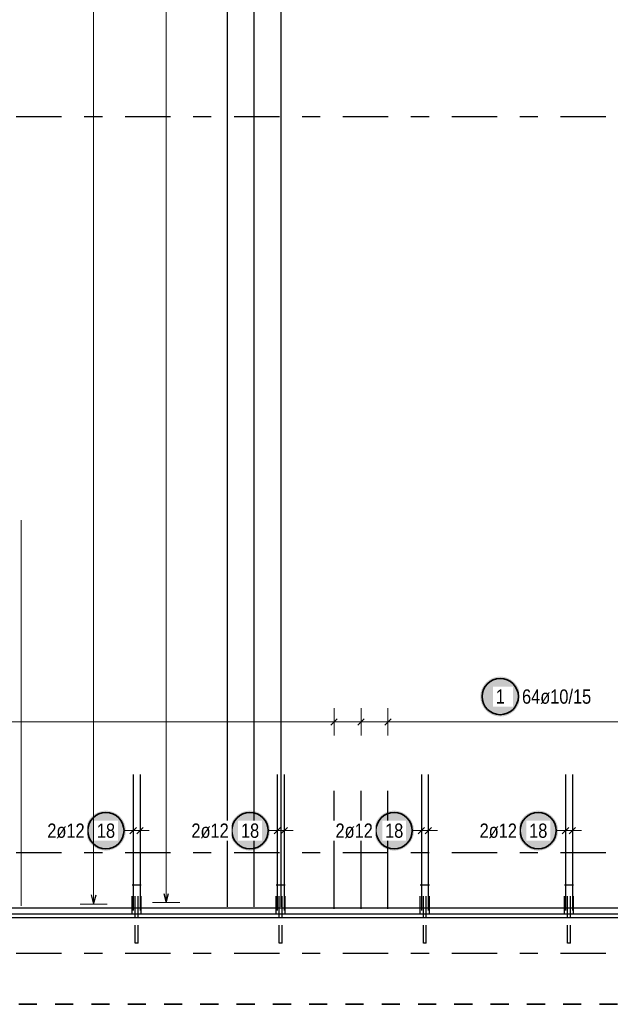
# Model space of a CAD drawing. Header units: millimetres. Extents: x -48 to 49.2, y -6.2 to 26.4.
# Tile 4 of 53: x 4 to 7.2, y 1 to 6.5. Entities that reach past the tile are written whole.
import ezdxf

# ---------------------------------------------------------------- set-up
doc = ezdxf.new("R2010")
doc.units = ezdxf.units.MM
doc.linetypes.add('DASHDOTX2', pattern=[2, 1, -0.5, 0, -0.5])
doc.linetypes.add('HIDDEN', pattern=[0.375, 0.25, -0.125])
doc.layers.add('Achsen', color=7, linetype='Continuous', lineweight=20)
doc.layers.add('Schraffuren', color=7, linetype='Continuous', lineweight=20)
doc.styles.add('Arial Narrow', font='ARIALN.TTF')

msp = doc.modelspace()

# ---------------------------------------------------------------- hatches: boundary and pattern name
at = {"layer": 'Schraffuren', "lineweight": 25, "true_color": 0xffffff}
for points in [[(6.725971, 2.739686), (6.725904, 2.743525), (6.725703, 2.747359), (6.725368, 2.751184), (6.7249, 2.754995), (6.7243, 2.758787), (6.723567, 2.762556), (6.722703, 2.766297), (6.72171, 2.770006), (6.720587, 2.773677), (6.719337, 2.777308), (6.717961, 2.780892), (6.716461, 2.784427), (6.714838, 2.787906), (6.713095, 2.791327), (6.711234, 2.794686), (6.709256, 2.797977), (6.707165, 2.801197), (6.704963, 2.804342), (6.702652, 2.807408), (6.700236, 2.810392), (6.697717, 2.81329), (6.695098, 2.816098), (6.692383, 2.818813), (6.689575, 2.821432), (6.686677, 2.82395), (6.683694, 2.826367), (6.680627, 2.828677), (6.677482, 2.83088), (6.674262, 2.832971), (6.670971, 2.834948), (6.667613, 2.83681), (6.664192, 2.838553), (6.660712, 2.840176), (6.657178, 2.841676), (6.653593, 2.843052), (6.649963, 2.844302), (6.646291, 2.845424), (6.642582, 2.846418), (6.638841, 2.847282), (6.635072, 2.848014), (6.63128, 2.848615), (6.627469, 2.849083), (6.623644, 2.849418), (6.61981, 2.849619), (6.615971, 2.849686), (6.612132, 2.849619), (6.608298, 2.849418), (6.604473, 2.849083), (6.600662, 2.848615), (6.596869, 2.848014), (6.5931, 2.847282), (6.589359, 2.846418), (6.585651, 2.845424), (6.581979, 2.844302), (6.578349, 2.843052), (6.574764, 2.841676), (6.57123, 2.840176), (6.56775, 2.838553), (6.564329, 2.83681), (6.560971, 2.834948), (6.55768, 2.832971), (6.55446, 2.83088), (6.551314, 2.828677), (6.548248, 2.826367), (6.545264, 2.82395), (6.542366, 2.821432), (6.539558, 2.818813), (6.536843, 2.816098), (6.534225, 2.81329), (6.531706, 2.810392), (6.52929, 2.807408), (6.526979, 2.804342), (6.524777, 2.801197), (6.522685, 2.797977), (6.520708, 2.794686), (6.518847, 2.791327), (6.517103, 2.787906), (6.515481, 2.784427), (6.513981, 2.780892), (6.512605, 2.777308), (6.511355, 2.773677), (6.510232, 2.770006), (6.509238, 2.766297), (6.508375, 2.762556), (6.507642, 2.758787), (6.507041, 2.754995), (6.506573, 2.751184), (6.506239, 2.747359), (6.506038, 2.743525), (6.505971, 2.739686), (6.506038, 2.735847), (6.506239, 2.732012), (6.506573, 2.728187), (6.507041, 2.724377), (6.507642, 2.720584), (6.508375, 2.716815), (6.509238, 2.713074), (6.510232, 2.709365), (6.511355, 2.705694), (6.512605, 2.702063), (6.513981, 2.698479), (6.515481, 2.694945), (6.517103, 2.691465), (6.518847, 2.688044), (6.520708, 2.684686), (6.522685, 2.681394), (6.524777, 2.678174), (6.526979, 2.675029), (6.52929, 2.671963), (6.531706, 2.668979), (6.534225, 2.666081), (6.536843, 2.663273), (6.539558, 2.660558), (6.542366, 2.65794), (6.545264, 2.655421), (6.548248, 2.653004), (6.551314, 2.650694), (6.55446, 2.648491), (6.55768, 2.6464), (6.560971, 2.644423), (6.564329, 2.642561), (6.56775, 2.640818), (6.57123, 2.639196), (6.574764, 2.637695), (6.578349, 2.636319), (6.581979, 2.635069), (6.585651, 2.633947), (6.589359, 2.632953), (6.5931, 2.632089), (6.596869, 2.631357), (6.600662, 2.630756), (6.604473, 2.630288), (6.608298, 2.629954), (6.612132, 2.629753), (6.615971, 2.629686), (6.61981, 2.629753), (6.623644, 2.629954), (6.627469, 2.630288), (6.63128, 2.630756), (6.635072, 2.631357), (6.638841, 2.632089), (6.642582, 2.632953), (6.646291, 2.633947), (6.649963, 2.635069), (6.653593, 2.636319), (6.657178, 2.637695), (6.660712, 2.639196), (6.664192, 2.640818), (6.667613, 2.642561), (6.670971, 2.644423), (6.674262, 2.6464), (6.677482, 2.648491), (6.680627, 2.650694), (6.683694, 2.653004), (6.686677, 2.655421), (6.689575, 2.65794), (6.692383, 2.660558), (6.695098, 2.663273), (6.697717, 2.666081), (6.700236, 2.668979), (6.702652, 2.671963), (6.704963, 2.675029), (6.707165, 2.678174), (6.709256, 2.681394), (6.711234, 2.684686), (6.713095, 2.688044), (6.714838, 2.691465), (6.716461, 2.694945), (6.717961, 2.698479), (6.719337, 2.702063), (6.720587, 2.705694), (6.72171, 2.709365), (6.722703, 2.713074), (6.723567, 2.716815), (6.7243, 2.720584), (6.7249, 2.724377), (6.725368, 2.728187), (6.725703, 2.732012)], [(4.552408, 2), (4.552341, 2.003839), (4.55214, 2.007673), (4.551806, 2.011498), (4.551338, 2.015309), (4.550737, 2.019101), (4.550005, 2.02287), (4.549141, 2.026611), (4.548147, 2.03032), (4.547025, 2.033992), (4.545775, 2.037622), (4.544399, 2.041207), (4.542898, 2.044741), (4.541276, 2.048221), (4.539533, 2.051642), (4.537671, 2.055), (4.535694, 2.058291), (4.533603, 2.061511), (4.5314, 2.064656), (4.52909, 2.067723), (4.526673, 2.070707), (4.524154, 2.073604), (4.521536, 2.076412), (4.518821, 2.079127), (4.516013, 2.081746), (4.513115, 2.084265), (4.510131, 2.086681), (4.507065, 2.088992), (4.50392, 2.091194), (4.5007, 2.093285), (4.497408, 2.095263), (4.49405, 2.097124), (4.490629, 2.098867), (4.487149, 2.10049), (4.483615, 2.10199), (4.480031, 2.103366), (4.4764, 2.104616), (4.472728, 2.105739), (4.46902, 2.106733), (4.465279, 2.107596), (4.46151, 2.108329), (4.457717, 2.108929), (4.453907, 2.109397), (4.450082, 2.109732), (4.446247, 2.109933), (4.442408, 2.11), (4.438569, 2.109933), (4.434735, 2.109732), (4.43091, 2.109397), (4.427099, 2.108929), (4.423307, 2.108329), (4.419538, 2.107596), (4.415797, 2.106733), (4.412088, 2.105739), (4.408417, 2.104616), (4.404786, 2.103366), (4.401202, 2.10199), (4.397667, 2.10049), (4.394188, 2.098867), (4.390767, 2.097124), (4.387408, 2.095263), (4.384117, 2.093285), (4.380897, 2.091194), (4.377752, 2.088992), (4.374686, 2.086681), (4.371702, 2.084265), (4.368804, 2.081746), (4.365996, 2.079127), (4.363281, 2.076412), (4.360662, 2.073604), (4.358143, 2.070707), (4.355727, 2.067723), (4.353417, 2.064656), (4.351214, 2.061511), (4.349123, 2.058291), (4.347146, 2.055), (4.345284, 2.051642), (4.343541, 2.048221), (4.341918, 2.044741), (4.340418, 2.041207), (4.339042, 2.037622), (4.337792, 2.033992), (4.33667, 2.03032), (4.335676, 2.026611), (4.334812, 2.02287), (4.33408, 2.019101), (4.333479, 2.015309), (4.333011, 2.011498), (4.332676, 2.007673), (4.332475, 2.003839), (4.332408, 2), (4.332475, 1.996161), (4.332676, 1.992327), (4.333011, 1.988502), (4.333479, 1.984691), (4.33408, 1.980899), (4.334812, 1.97713), (4.335676, 1.973389), (4.33667, 1.96968), (4.337792, 1.966008), (4.339042, 1.962378), (4.340418, 1.958793), (4.341918, 1.955259), (4.343541, 1.951779), (4.345284, 1.948358), (4.347146, 1.945), (4.349123, 1.941709), (4.351214, 1.938489), (4.353417, 1.935344), (4.355727, 1.932277), (4.358143, 1.929293), (4.360662, 1.926396), (4.363281, 1.923588), (4.365996, 1.920873), (4.368804, 1.918254), (4.371702, 1.915735), (4.374686, 1.913319), (4.377752, 1.911008), (4.380897, 1.908806), (4.384117, 1.906715), (4.387408, 1.904737), (4.390767, 1.902876), (4.394188, 1.901133), (4.397667, 1.89951), (4.401202, 1.89801), (4.404786, 1.896634), (4.408417, 1.895384), (4.412088, 1.894261), (4.415797, 1.893267), (4.419538, 1.892404), (4.423307, 1.891671), (4.427099, 1.891071), (4.43091, 1.890603), (4.434735, 1.890268), (4.438569, 1.890067), (4.442408, 1.89), (4.446247, 1.890067), (4.450082, 1.890268), (4.453907, 1.890603), (4.457717, 1.891071), (4.46151, 1.891671), (4.465279, 1.892404), (4.46902, 1.893267), (4.472728, 1.894261), (4.4764, 1.895384), (4.480031, 1.896634), (4.483615, 1.89801), (4.487149, 1.89951), (4.490629, 1.901133), (4.49405, 1.902876), (4.497408, 1.904737), (4.5007, 1.906715), (4.50392, 1.908806), (4.507065, 1.911008), (4.510131, 1.913319), (4.513115, 1.915735), (4.516013, 1.918254), (4.518821, 1.920873), (4.521536, 1.923588), (4.524154, 1.926396), (4.526673, 1.929293), (4.52909, 1.932277), (4.5314, 1.935344), (4.533603, 1.938489), (4.535694, 1.941709), (4.537671, 1.945), (4.539533, 1.948358), (4.541276, 1.951779), (4.542898, 1.955259), (4.544399, 1.958793), (4.545775, 1.962378), (4.547025, 1.966008), (4.548147, 1.96968), (4.549141, 1.973389), (4.550005, 1.97713), (4.550737, 1.980899), (4.551338, 1.984691), (4.551806, 1.988502), (4.55214, 1.992327)], [(5.346575, 2), (5.346508, 2.003839), (5.346307, 2.007673), (5.345972, 2.011498), (5.345505, 2.015309), (5.344904, 2.019101), (5.344171, 2.02287), (5.343308, 2.026611), (5.342314, 2.03032), (5.341191, 2.033992), (5.339941, 2.037622), (5.338565, 2.041207), (5.337065, 2.044741), (5.335442, 2.048221), (5.333699, 2.051642), (5.331838, 2.055), (5.32986, 2.058291), (5.327769, 2.061511), (5.325567, 2.064656), (5.323256, 2.067723), (5.32084, 2.070707), (5.318321, 2.073604), (5.315702, 2.076412), (5.312987, 2.079127), (5.310179, 2.081746), (5.307282, 2.084265), (5.304298, 2.086681), (5.301231, 2.088992), (5.298086, 2.091194), (5.294866, 2.093285), (5.291575, 2.095263), (5.288217, 2.097124), (5.284796, 2.098867), (5.281316, 2.10049), (5.277782, 2.10199), (5.274197, 2.103366), (5.270567, 2.104616), (5.266895, 2.105739), (5.263186, 2.106733), (5.259445, 2.107596), (5.255676, 2.108329), (5.251884, 2.108929), (5.248073, 2.109397), (5.244248, 2.109732), (5.240414, 2.109933), (5.236575, 2.11), (5.232736, 2.109933), (5.228902, 2.109732), (5.225077, 2.109397), (5.221266, 2.108929), (5.217474, 2.108329), (5.213705, 2.107596), (5.209964, 2.106733), (5.206255, 2.105739), (5.202583, 2.104616), (5.198953, 2.103366), (5.195368, 2.10199), (5.191834, 2.10049), (5.188354, 2.098867), (5.184933, 2.097124), (5.181575, 2.095263), (5.178284, 2.093285), (5.175064, 2.091194), (5.171919, 2.088992), (5.168852, 2.086681), (5.165868, 2.084265), (5.162971, 2.081746), (5.160163, 2.079127), (5.157448, 2.076412), (5.154829, 2.073604), (5.15231, 2.070707), (5.149894, 2.067723), (5.147583, 2.064656), (5.145381, 2.061511), (5.14329, 2.058291), (5.141312, 2.055), (5.139451, 2.051642), (5.137708, 2.048221), (5.136085, 2.044741), (5.134585, 2.041207), (5.133209, 2.037622), (5.131959, 2.033992), (5.130836, 2.03032), (5.129843, 2.026611), (5.128979, 2.02287), (5.128246, 2.019101), (5.127646, 2.015309), (5.127178, 2.011498), (5.126843, 2.007673), (5.126642, 2.003839), (5.126575, 2), (5.126642, 1.996161), (5.126843, 1.992327), (5.127178, 1.988502), (5.127646, 1.984691), (5.128246, 1.980899), (5.128979, 1.97713), (5.129843, 1.973389), (5.130836, 1.96968), (5.131959, 1.966008), (5.133209, 1.962378), (5.134585, 1.958793), (5.136085, 1.955259), (5.137708, 1.951779), (5.139451, 1.948358), (5.141312, 1.945), (5.14329, 1.941709), (5.145381, 1.938489), (5.147583, 1.935344), (5.149894, 1.932277), (5.15231, 1.929293), (5.154829, 1.926396), (5.157448, 1.923588), (5.160163, 1.920873), (5.162971, 1.918254), (5.165868, 1.915735), (5.168852, 1.913319), (5.171919, 1.911008), (5.175064, 1.908806), (5.178284, 1.906715), (5.181575, 1.904737), (5.184933, 1.902876), (5.188354, 1.901133), (5.191834, 1.89951), (5.195368, 1.89801), (5.198953, 1.896634), (5.202583, 1.895384), (5.206255, 1.894261), (5.209964, 1.893267), (5.213705, 1.892404), (5.217474, 1.891671), (5.221266, 1.891071), (5.225077, 1.890603), (5.228902, 1.890268), (5.232736, 1.890067), (5.236575, 1.89), (5.240414, 1.890067), (5.244248, 1.890268), (5.248073, 1.890603), (5.251884, 1.891071), (5.255676, 1.891671), (5.259445, 1.892404), (5.263186, 1.893267), (5.266895, 1.894261), (5.270567, 1.895384), (5.274197, 1.896634), (5.277782, 1.89801), (5.281316, 1.89951), (5.284796, 1.901133), (5.288217, 1.902876), (5.291575, 1.904737), (5.294866, 1.906715), (5.298086, 1.908806), (5.301231, 1.911008), (5.304298, 1.913319), (5.307282, 1.915735), (5.310179, 1.918254), (5.312987, 1.920873), (5.315702, 1.923588), (5.318321, 1.926396), (5.32084, 1.929293), (5.323256, 1.932277), (5.325567, 1.935344), (5.327769, 1.938489), (5.32986, 1.941709), (5.331838, 1.945), (5.333699, 1.948358), (5.335442, 1.951779), (5.337065, 1.955259), (5.338565, 1.958793), (5.339941, 1.962378), (5.341191, 1.966008), (5.342314, 1.96968), (5.343308, 1.973389), (5.344171, 1.97713), (5.344904, 1.980899), (5.345505, 1.984691), (5.345972, 1.988502), (5.346307, 1.992327)], [(6.140742, 2), (6.140675, 2.003839), (6.140474, 2.007673), (6.140139, 2.011498), (6.139671, 2.015309), (6.139071, 2.019101), (6.138338, 2.02287), (6.137474, 2.026611), (6.136481, 2.03032), (6.135358, 2.033992), (6.134108, 2.037622), (6.132732, 2.041207), (6.131232, 2.044741), (6.129609, 2.048221), (6.127866, 2.051642), (6.126005, 2.055), (6.124027, 2.058291), (6.121936, 2.061511), (6.119734, 2.064656), (6.117423, 2.067723), (6.115007, 2.070707), (6.112488, 2.073604), (6.109869, 2.076412), (6.107154, 2.079127), (6.104346, 2.081746), (6.101448, 2.084265), (6.098464, 2.086681), (6.095398, 2.088992), (6.092253, 2.091194), (6.089033, 2.093285), (6.085742, 2.095263), (6.082384, 2.097124), (6.078963, 2.098867), (6.075483, 2.10049), (6.071948, 2.10199), (6.068364, 2.103366), (6.064734, 2.104616), (6.061062, 2.105739), (6.057353, 2.106733), (6.053612, 2.107596), (6.049843, 2.108329), (6.046051, 2.108929), (6.04224, 2.109397), (6.038415, 2.109732), (6.034581, 2.109933), (6.030742, 2.11), (6.026903, 2.109933), (6.023069, 2.109732), (6.019244, 2.109397), (6.015433, 2.108929), (6.01164, 2.108329), (6.007871, 2.107596), (6.00413, 2.106733), (6.000422, 2.105739), (5.99675, 2.104616), (5.99312, 2.103366), (5.989535, 2.10199), (5.986001, 2.10049), (5.982521, 2.098867), (5.9791, 2.097124), (5.975742, 2.095263), (5.972451, 2.093285), (5.96923, 2.091194), (5.966085, 2.088992), (5.963019, 2.086681), (5.960035, 2.084265), (5.957137, 2.081746), (5.954329, 2.079127), (5.951614, 2.076412), (5.948996, 2.073604), (5.946477, 2.070707), (5.944061, 2.067723), (5.94175, 2.064656), (5.939548, 2.061511), (5.937456, 2.058291), (5.935479, 2.055), (5.933617, 2.051642), (5.931874, 2.048221), (5.930252, 2.044741), (5.928751, 2.041207), (5.927376, 2.037622), (5.926126, 2.033992), (5.925003, 2.03032), (5.924009, 2.026611), (5.923145, 2.02287), (5.922413, 2.019101), (5.921812, 2.015309), (5.921344, 2.011498), (5.92101, 2.007673), (5.920809, 2.003839), (5.920742, 2), (5.920809, 1.996161), (5.92101, 1.992327), (5.921344, 1.988502), (5.921812, 1.984691), (5.922413, 1.980899), (5.923145, 1.97713), (5.924009, 1.973389), (5.925003, 1.96968), (5.926126, 1.966008), (5.927376, 1.962378), (5.928751, 1.958793), (5.930252, 1.955259), (5.931874, 1.951779), (5.933617, 1.948358), (5.935479, 1.945), (5.937456, 1.941709), (5.939548, 1.938489), (5.94175, 1.935344), (5.944061, 1.932277), (5.946477, 1.929293), (5.948996, 1.926396), (5.951614, 1.923588), (5.954329, 1.920873), (5.957137, 1.918254), (5.960035, 1.915735), (5.963019, 1.913319), (5.966085, 1.911008), (5.96923, 1.908806), (5.972451, 1.906715), (5.975742, 1.904737), (5.9791, 1.902876), (5.982521, 1.901133), (5.986001, 1.89951), (5.989535, 1.89801), (5.99312, 1.896634), (5.99675, 1.895384), (6.000422, 1.894261), (6.00413, 1.893267), (6.007871, 1.892404), (6.01164, 1.891671), (6.015433, 1.891071), (6.019244, 1.890603), (6.023069, 1.890268), (6.026903, 1.890067), (6.030742, 1.89), (6.034581, 1.890067), (6.038415, 1.890268), (6.04224, 1.890603), (6.046051, 1.891071), (6.049843, 1.891671), (6.053612, 1.892404), (6.057353, 1.893267), (6.061062, 1.894261), (6.064734, 1.895384), (6.068364, 1.896634), (6.071948, 1.89801), (6.075483, 1.89951), (6.078963, 1.901133), (6.082384, 1.902876), (6.085742, 1.904737), (6.089033, 1.906715), (6.092253, 1.908806), (6.095398, 1.911008), (6.098464, 1.913319), (6.101448, 1.915735), (6.104346, 1.918254), (6.107154, 1.920873), (6.109869, 1.923588), (6.112488, 1.926396), (6.115007, 1.929293), (6.117423, 1.932277), (6.119734, 1.935344), (6.121936, 1.938489), (6.124027, 1.941709), (6.126005, 1.945), (6.127866, 1.948358), (6.129609, 1.951779), (6.131232, 1.955259), (6.132732, 1.958793), (6.134108, 1.962378), (6.135358, 1.966008), (6.136481, 1.96968), (6.137474, 1.973389), (6.138338, 1.97713), (6.139071, 1.980899), (6.139671, 1.984691), (6.140139, 1.988502), (6.140474, 1.992327)], [(6.934908, 2), (6.934841, 2.003839), (6.93464, 2.007673), (6.934306, 2.011498), (6.933838, 2.015309), (6.933237, 2.019101), (6.932505, 2.02287), (6.931641, 2.026611), (6.930647, 2.03032), (6.929525, 2.033992), (6.928275, 2.037622), (6.926899, 2.041207), (6.925398, 2.044741), (6.923776, 2.048221), (6.922033, 2.051642), (6.920171, 2.055), (6.918194, 2.058291), (6.916103, 2.061511), (6.9139, 2.064656), (6.91159, 2.067723), (6.909173, 2.070707), (6.906654, 2.073604), (6.904036, 2.076412), (6.901321, 2.079127), (6.898513, 2.081746), (6.895615, 2.084265), (6.892631, 2.086681), (6.889565, 2.088992), (6.88642, 2.091194), (6.8832, 2.093285), (6.879908, 2.095263), (6.87655, 2.097124), (6.873129, 2.098867), (6.869649, 2.10049), (6.866115, 2.10199), (6.862531, 2.103366), (6.8589, 2.104616), (6.855228, 2.105739), (6.85152, 2.106733), (6.847779, 2.107596), (6.84401, 2.108329), (6.840217, 2.108929), (6.836407, 2.109397), (6.832582, 2.109732), (6.828747, 2.109933), (6.824908, 2.11), (6.821069, 2.109933), (6.817235, 2.109732), (6.81341, 2.109397), (6.809599, 2.108929), (6.805807, 2.108329), (6.802038, 2.107596), (6.798297, 2.106733), (6.794588, 2.105739), (6.790917, 2.104616), (6.787286, 2.103366), (6.783702, 2.10199), (6.780167, 2.10049), (6.776688, 2.098867), (6.773267, 2.097124), (6.769908, 2.095263), (6.766617, 2.093285), (6.763397, 2.091194), (6.760252, 2.088992), (6.757186, 2.086681), (6.754202, 2.084265), (6.751304, 2.081746), (6.748496, 2.079127), (6.745781, 2.076412), (6.743162, 2.073604), (6.740643, 2.070707), (6.738227, 2.067723), (6.735917, 2.064656), (6.733714, 2.061511), (6.731623, 2.058291), (6.729646, 2.055), (6.727784, 2.051642), (6.726041, 2.048221), (6.724418, 2.044741), (6.722918, 2.041207), (6.721542, 2.037622), (6.720292, 2.033992), (6.71917, 2.03032), (6.718176, 2.026611), (6.717312, 2.02287), (6.71658, 2.019101), (6.715979, 2.015309), (6.715511, 2.011498), (6.715176, 2.007673), (6.714975, 2.003839), (6.714908, 2), (6.714975, 1.996161), (6.715176, 1.992327), (6.715511, 1.988502), (6.715979, 1.984691), (6.71658, 1.980899), (6.717312, 1.97713), (6.718176, 1.973389), (6.71917, 1.96968), (6.720292, 1.966008), (6.721542, 1.962378), (6.722918, 1.958793), (6.724418, 1.955259), (6.726041, 1.951779), (6.727784, 1.948358), (6.729646, 1.945), (6.731623, 1.941709), (6.733714, 1.938489), (6.735917, 1.935344), (6.738227, 1.932277), (6.740643, 1.929293), (6.743162, 1.926396), (6.745781, 1.923588), (6.748496, 1.920873), (6.751304, 1.918254), (6.754202, 1.915735), (6.757186, 1.913319), (6.760252, 1.911008), (6.763397, 1.908806), (6.766617, 1.906715), (6.769908, 1.904737), (6.773267, 1.902876), (6.776688, 1.901133), (6.780167, 1.89951), (6.783702, 1.89801), (6.787286, 1.896634), (6.790917, 1.895384), (6.794588, 1.894261), (6.798297, 1.893267), (6.802038, 1.892404), (6.805807, 1.891671), (6.809599, 1.891071), (6.81341, 1.890603), (6.817235, 1.890268), (6.821069, 1.890067), (6.824908, 1.89), (6.828747, 1.890067), (6.832582, 1.890268), (6.836407, 1.890603), (6.840217, 1.891071), (6.84401, 1.891671), (6.847779, 1.892404), (6.85152, 1.893267), (6.855228, 1.894261), (6.8589, 1.895384), (6.862531, 1.896634), (6.866115, 1.89801), (6.869649, 1.89951), (6.873129, 1.901133), (6.87655, 1.902876), (6.879908, 1.904737), (6.8832, 1.906715), (6.88642, 1.908806), (6.889565, 1.911008), (6.892631, 1.913319), (6.895615, 1.915735), (6.898513, 1.918254), (6.901321, 1.920873), (6.904036, 1.923588), (6.906654, 1.926396), (6.909173, 1.929293), (6.91159, 1.932277), (6.9139, 1.935344), (6.916103, 1.938489), (6.918194, 1.941709), (6.920171, 1.945), (6.922033, 1.948358), (6.923776, 1.951779), (6.925398, 1.955259), (6.926899, 1.958793), (6.928275, 1.962378), (6.929525, 1.966008), (6.930647, 1.96968), (6.931641, 1.973389), (6.932505, 1.97713), (6.933237, 1.980899), (6.933838, 1.984691), (6.934306, 1.988502), (6.93464, 1.992327)]]:
    msp.add_hatch(color=7, dxfattribs=at).paths.add_polyline_path(points)

# ---------------------------------------------------------------- linework, layer by layer
at = {"color": 3, "linetype": 'HIDDEN', "lineweight": 25, "ltscale": 0.25}
for p, q in [((4.588766, 1.699135), (4.586863, 1.699135)), ((4.586863, 1.539135), (4.586863, 1.699135)), ((4.594185, 1.699135), (4.588766, 1.699135)), ((4.602296, 1.699135), (4.594185, 1.699135)), ((4.611863, 1.699135), (4.602296, 1.699135)), ((4.603711, 1.539131), (4.603711, 1.699135)), ((4.62143, 1.699135), (4.611863, 1.699135)), ((4.619711, 1.539131), (4.619711, 1.699135)), ((4.62954, 1.699135), (4.62143, 1.699135)), ((4.63496, 1.699135), (4.62954, 1.699135)), ((4.636863, 1.699135), (4.63496, 1.699135)), ((4.636863, 1.539135), (4.636863, 1.699135)), ((5.382932, 1.699135), (5.381029, 1.699135)), ((5.381029, 1.539135), (5.381029, 1.699135)), ((5.388352, 1.699135), (5.382932, 1.699135)), ((5.396462, 1.699135), (5.388352, 1.699135)), ((5.406029, 1.699135), (5.396462, 1.699135)), ((5.397878, 1.539131), (5.397878, 1.699135)), ((5.415596, 1.699135), (5.406029, 1.699135)), ((5.413878, 1.539131), (5.413878, 1.699135)), ((5.423707, 1.699135), (5.415596, 1.699135)), ((5.429126, 1.699135), (5.423707, 1.699135)), ((5.431029, 1.699135), (5.429126, 1.699135)), ((5.431029, 1.539135), (5.431029, 1.699135)), ((6.177099, 1.699135), (6.175196, 1.699135)), ((6.175196, 1.539135), (6.175196, 1.699135)), ((6.182518, 1.699135), (6.177099, 1.699135)), ((6.190629, 1.699135), (6.182518, 1.699135)), ((6.200196, 1.699135), (6.190629, 1.699135)), ((6.192045, 1.539131), (6.192045, 1.699135)), ((6.209763, 1.699135), (6.200196, 1.699135)), ((6.208045, 1.539131), (6.208045, 1.699135)), ((6.217874, 1.699135), (6.209763, 1.699135)), ((6.223293, 1.699135), (6.217874, 1.699135)), ((6.225196, 1.699135), (6.223293, 1.699135)), ((6.225196, 1.539135), (6.225196, 1.699135)), ((6.971266, 1.699135), (6.969363, 1.699135)), ((6.969363, 1.539135), (6.969363, 1.699135)), ((6.976685, 1.699135), (6.971266, 1.699135)), ((6.984796, 1.699135), (6.976685, 1.699135)), ((6.994363, 1.699135), (6.984796, 1.699135)), ((6.986211, 1.539131), (6.986211, 1.699135)), ((7.00393, 1.699135), (6.994363, 1.699135)), ((7.002211, 1.539131), (7.002211, 1.699135)), ((7.01204, 1.699135), (7.00393, 1.699135)), ((7.01746, 1.699135), (7.01204, 1.699135)), ((7.019363, 1.699135), (7.01746, 1.699135)), ((7.019363, 1.539135), (7.019363, 1.699135)), ((4.603711, 1.379135), (4.603711, 1.519122)), ((4.619711, 1.379135), (4.619711, 1.519122)), ((5.397878, 1.379135), (5.397878, 1.519122)), ((5.413878, 1.379135), (5.413878, 1.519122)), ((6.192045, 1.379135), (6.192045, 1.519122)), ((6.208045, 1.379135), (6.208045, 1.519122)), ((6.986211, 1.379135), (6.986211, 1.519122)), ((7.002211, 1.379135), (7.002211, 1.519122)), ((4.60432, 1.379135), (4.603711, 1.379135)), ((4.606055, 1.379135), (4.60432, 1.379135)), ((4.60865, 1.379135), (4.606055, 1.379135)), ((4.611711, 1.379135), (4.60865, 1.379135)), ((4.614773, 1.379135), (4.611711, 1.379135)), ((4.617368, 1.379135), (4.614773, 1.379135)), ((4.619102, 1.379135), (4.617368, 1.379135)), ((4.619711, 1.379135), (4.619102, 1.379135)), ((5.398487, 1.379135), (5.397878, 1.379135)), ((5.400221, 1.379135), (5.398487, 1.379135)), ((5.402817, 1.379135), (5.400221, 1.379135)), ((5.405878, 1.379135), (5.402817, 1.379135)), ((5.40894, 1.379135), (5.405878, 1.379135)), ((5.411535, 1.379135), (5.40894, 1.379135)), ((5.413269, 1.379135), (5.411535, 1.379135)), ((5.413878, 1.379135), (5.413269, 1.379135)), ((6.192654, 1.379135), (6.192045, 1.379135)), ((6.194388, 1.379135), (6.192654, 1.379135)), ((6.196983, 1.379135), (6.194388, 1.379135)), ((6.200045, 1.379135), (6.196983, 1.379135)), ((6.203106, 1.379135), (6.200045, 1.379135)), ((6.205702, 1.379135), (6.203106, 1.379135)), ((6.207436, 1.379135), (6.205702, 1.379135)), ((6.208045, 1.379135), (6.207436, 1.379135)), ((6.98682, 1.379135), (6.986211, 1.379135)), ((6.988555, 1.379135), (6.98682, 1.379135)), ((6.99115, 1.379135), (6.988555, 1.379135)), ((6.994211, 1.379135), (6.99115, 1.379135)), ((6.997273, 1.379135), (6.994211, 1.379135)), ((6.999868, 1.379135), (6.997273, 1.379135)), ((7.001602, 1.379135), (6.999868, 1.379135)), ((7.002211, 1.379135), (7.001602, 1.379135))]:
    msp.add_line(p, q, dxfattribs=at)
at = {"color": 3, "linetype": 'Continuous', "lineweight": 25}
for p, q in [((12.028771, 1.539131), (2.828379, 1.539131)), ((4.603711, 1.519122), (4.603711, 1.539131)), ((4.619711, 1.519122), (4.619711, 1.539131)), ((5.397878, 1.519122), (5.397878, 1.539131)), ((5.413878, 1.519122), (5.413878, 1.539131)), ((6.192045, 1.519122), (6.192045, 1.539131)), ((6.208045, 1.519122), (6.208045, 1.539131)), ((6.986211, 1.519122), (6.986211, 1.539131)), ((7.002211, 1.519122), (7.002211, 1.539131)), ((13.737759, 1.519122), (2.828379, 1.519122))]:
    msp.add_line(p, q, dxfattribs=at)
at = {"color": 2, "linetype": 'HIDDEN', "lineweight": 35, "ltscale": 0.25}
msp.add_line((13.862759, 1.042068), (2.703379, 1.042068), dxfattribs=at)
at = {"layer": 'Achsen', "color": 3, "linetype": 'DASHDOTX2', "lineweight": 25, "ltscale": 0.25}
for p, q in [((1.548578, 5.939131), (14.028942, 5.939131)), ((1.548578, 1.879131), (14.028942, 1.879131)), ((1.548578, 1.324131), (14.028942, 1.324131))]:
    msp.add_line(p, q, dxfattribs=at)
at = {"layer": 'Schraffuren', "color": 5, "linetype": 'Continuous', "lineweight": 18}
for p, q in [((4.775, 1.604135), (4.775, 18.654131)), ((4.375, 1.595135), (4.375, 14.793131)), ((3.975, 1.585135), (3.975, 3.713134)), ((5.700322, 2.525), (5.700322, 2.675)), ((5.848583, 2.525), (5.848583, 2.675)), ((5.996843, 2.525), (5.996843, 2.675)), ((12.223771, 2.6), (2.883379, 2.6)), ((4.592863, 1.925), (4.592863, 2.075)), ((4.630863, 1.925), (4.630863, 2.075)), ((5.387029, 1.925), (5.387029, 2.075)), ((5.425029, 1.925), (5.425029, 2.075)), ((6.181196, 1.925), (6.181196, 2.075)), ((6.219196, 1.925), (6.219196, 2.075)), ((6.975363, 1.925), (6.975363, 2.075)), ((7.013363, 1.925), (7.013363, 2.075)), ((4.542078, 2), (4.542863, 2)), ((4.680863, 2), (4.542863, 2)), ((5.336245, 2), (5.337029, 2)), ((5.475029, 2), (5.337029, 2)), ((6.130412, 2), (6.131196, 2)), ((6.269196, 2), (6.131196, 2)), ((6.924578, 2), (6.925363, 2)), ((7.063363, 2), (6.925363, 2)), ((4.3, 1.595135), (4.45, 1.595135)), ((4.7, 1.604135), (4.85, 1.604135))]:
    msp.add_line(p, q, dxfattribs=at)
at = {"layer": 'Schraffuren', "color": 3, "linetype": 'Continuous', "lineweight": 25}
for p, q in [((5.11252, 1.579135), (5.11252, 11.579135)), ((5.260462, 1.579135), (5.260462, 11.579135)), ((5.408405, 1.579135), (5.408405, 11.579135)), ((5.682645, 2.582322), (5.718, 2.617678)), ((5.830905, 2.582322), (5.86626, 2.617678)), ((5.979165, 2.582322), (6.01452, 2.617678)), ((4.592863, 2.309135), (4.592863, 1.559135)), ((4.630863, 2.309135), (4.630863, 1.559135)), ((5.387029, 2.309135), (5.387029, 1.559135)), ((5.425029, 2.309135), (5.425029, 1.559135)), ((6.181196, 2.309135), (6.181196, 1.559135)), ((6.219196, 2.309135), (6.219196, 1.559135)), ((6.975363, 2.309135), (6.975363, 1.559135)), ((7.013363, 2.309135), (7.013363, 1.559135)), ((5.700322, 1.569135), (5.700322, 2.219135)), ((5.848583, 1.569135), (5.848583, 2.219135)), ((5.996843, 1.569135), (5.996843, 2.219135)), ((4.575185, 1.982322), (4.61054, 2.017678)), ((4.613185, 1.982322), (4.64854, 2.017678)), ((5.369352, 1.982322), (5.404707, 2.017678)), ((5.407352, 1.982322), (5.442707, 2.017678)), ((6.163518, 1.982322), (6.198874, 2.017678)), ((6.201518, 1.982322), (6.236874, 2.017678)), ((6.957685, 1.982322), (6.99304, 2.017678)), ((6.995685, 1.982322), (7.03104, 2.017678)), ((4.361603, 1.645135), (4.375, 1.595135)), ((4.375, 1.595135), (4.388397, 1.645135)), ((4.761603, 1.654135), (4.775, 1.604135)), ((4.775, 1.604135), (4.788397, 1.654135)), ((3.053819, 1.574131), (13.153819, 1.574131))]:
    msp.add_line(p, q, dxfattribs=at)
at = {"layer": 'Schraffuren', "color": 2, "linetype": 'Continuous', "lineweight": 35}
for centre in [(6.615971, 2.739686), (4.442408, 2), (5.236575, 2), (6.030742, 2), (6.824908, 2)]:
    msp.add_circle(centre, 0.1, dxfattribs=at)

# ---------------------------------------------------------------- next in the draw order: texts
at = {"layer": 'Schraffuren', "color": 2, "lineweight": 35, "char_height": 0.07875, "attachment_point": 1, "line_spacing_factor": 0.9, "style": 'Arial Narrow', "bg_fill": 3, "box_fill_scale": 1.2, "bg_fill_color": 256, "bg_fill_true_color": 13158600, "bg_fill_transparency": 0}
for s, insert in [('1', (6.591165, 2.779061)), ('64ø10/15', (6.735971, 2.779061)), ('2ø12', (4.119559, 2.039375)), ('18', (4.392796, 2.039375)), ('2ø12', (4.913725, 2.039375)), ('18', (5.186963, 2.039375)), ('2ø12', (5.707892, 2.039375)), ('18', (5.981129, 2.039375)), ('2ø12', (6.502059, 2.039375)), ('18', (6.775296, 2.039375))]:
    msp.add_mtext(s, dxfattribs=dict(at, insert=insert))

doc.saveas('drawing.dxf')
